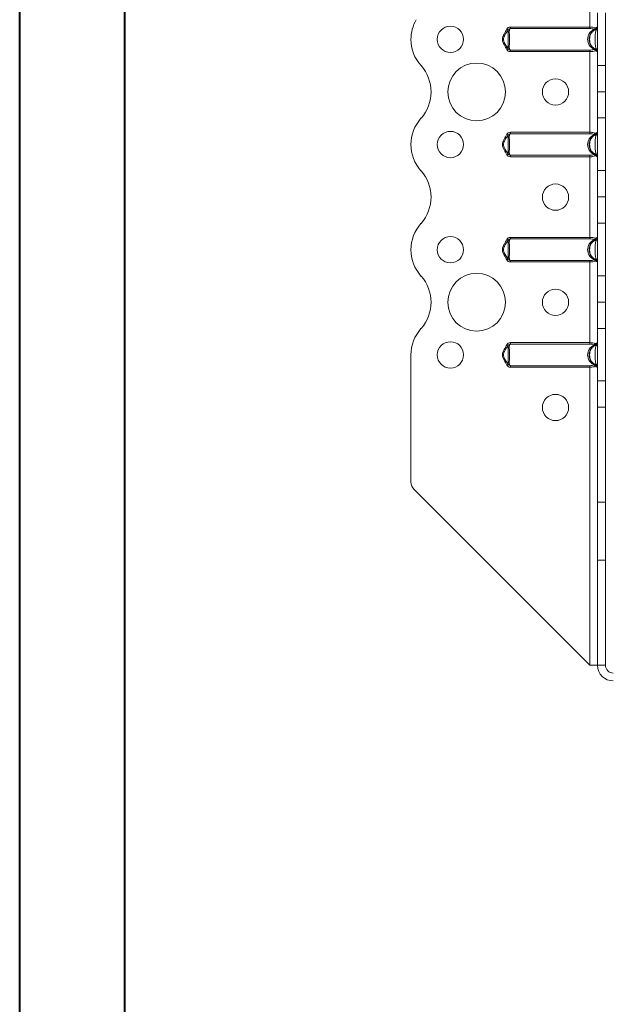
# Model space of a CAD drawing. Header units: millimetres. Extents: x 0 to 210, y 0 to 297.
# Tile 6 of 9: x 0 to 57, y 149 to 242. Entities that reach past the tile are written whole.
import ezdxf

# ---------------------------------------------------------------- set-up
doc = ezdxf.new("R2010")
doc.units = ezdxf.units.MM

msp = doc.modelspace()

# ---------------------------------------------------------------- linework, layer by layer
at = {"color": 7, "linetype": 'Continuous', "lineweight": 40}
for p, q in [((0.079, 0.215), (0.079, 297.215)), ((10.079, 5.215), (10.079, 292.215))]:
    msp.add_line(p, q, dxfattribs=at)
at = {"color": 7, "linetype": 'Continuous', "lineweight": 15}
for p, q in [((54.3, 249.204), (54.3, 241.62)), ((55.05, 242.979), (55.05, 237.979)), ((55.8, 237.979), (55.8, 242.979)), ((46.756, 241.62), (46.756, 241.48)), ((46.756, 241.62), (54.3, 241.62)), ((54.3, 241.62), (54.3, 241.48)), ((46.547, 241.355), (46.452, 241.196)), ((54.3, 241.48), (46.756, 241.48)), ((46.376, 239.838), (46.547, 239.552)), ((46.756, 239.428), (54.3, 239.428)), ((46.756, 239.428), (46.756, 239.288)), ((54.3, 239.288), (46.756, 239.288)), ((54.3, 239.428), (54.3, 239.288)), ((54.3, 239.288), (54.3, 231.62)), ((55.05, 237.979), (55.8, 237.979)), ((55.05, 235.479), (55.05, 237.979)), ((55.8, 237.979), (55.8, 235.479)), ((55.8, 235.479), (55.05, 235.479)), ((55.05, 235.478), (55.05, 235.479)), ((55.05, 235.478), (55.8, 235.478)), ((55.05, 232.979), (55.05, 235.478)), ((55.8, 235.478), (55.8, 235.479)), ((55.8, 235.478), (55.8, 232.979)), ((55.8, 232.979), (55.05, 232.979)), ((55.05, 232.979), (55.05, 227.979)), ((55.8, 227.979), (55.8, 232.979)), ((46.547, 231.355), (46.452, 231.196)), ((46.756, 231.62), (46.756, 231.48)), ((46.756, 231.62), (54.3, 231.62)), ((54.3, 231.48), (46.756, 231.48)), ((54.3, 231.62), (54.3, 231.48)), ((46.376, 229.838), (46.547, 229.552)), ((46.756, 229.428), (54.3, 229.428)), ((46.756, 229.428), (46.756, 229.288)), ((54.3, 229.428), (54.3, 229.288)), ((54.3, 229.288), (46.756, 229.288)), ((54.3, 229.288), (54.3, 221.62)), ((55.05, 227.979), (55.8, 227.979)), ((55.05, 225.479), (55.05, 227.979)), ((55.8, 227.979), (55.8, 225.479)), ((55.8, 225.479), (55.05, 225.479)), ((55.05, 225.478), (55.05, 225.479)), ((55.05, 225.478), (55.8, 225.478)), ((55.05, 222.979), (55.05, 225.478)), ((55.8, 225.478), (55.8, 225.479)), ((55.8, 225.478), (55.8, 222.979)), ((55.8, 222.979), (55.05, 222.979)), ((55.05, 222.979), (55.05, 217.979)), ((55.8, 217.979), (55.8, 222.979)), ((46.547, 221.355), (46.452, 221.196)), ((46.756, 221.62), (46.756, 221.48)), ((46.756, 221.62), (54.3, 221.62)), ((54.3, 221.48), (46.756, 221.48)), ((54.3, 221.62), (54.3, 221.48)), ((46.376, 219.838), (46.547, 219.552)), ((46.756, 219.428), (54.3, 219.428)), ((46.756, 219.428), (46.756, 219.288)), ((54.3, 219.288), (46.756, 219.288)), ((54.3, 219.428), (54.3, 219.288)), ((54.3, 219.288), (54.3, 211.62)), ((55.05, 217.979), (55.8, 217.979)), ((55.05, 215.479), (55.05, 217.979)), ((55.8, 217.979), (55.8, 215.479)), ((55.8, 215.479), (55.05, 215.479)), ((55.05, 215.478), (55.05, 215.479)), ((55.05, 215.478), (55.8, 215.478)), ((55.05, 212.979), (55.05, 215.478)), ((55.8, 215.478), (55.8, 215.479)), ((55.8, 215.478), (55.8, 212.979)), ((55.8, 212.979), (55.05, 212.979)), ((55.05, 212.979), (55.05, 207.978)), ((55.8, 207.978), (55.8, 212.979)), ((46.756, 211.62), (46.756, 211.48)), ((46.756, 211.62), (54.3, 211.62)), ((54.3, 211.62), (54.3, 211.48)), ((46.547, 211.355), (46.452, 211.196)), ((54.3, 211.48), (46.756, 211.48)), ((37.3, 210.454), (37.3, 198.368)), ((46.376, 209.838), (46.547, 209.552)), ((46.756, 209.428), (54.3, 209.428)), ((46.756, 209.428), (46.756, 209.288)), ((54.3, 209.288), (46.756, 209.288)), ((54.3, 209.428), (54.3, 209.288)), ((54.3, 209.288), (54.3, 180.954)), ((55.05, 207.978), (55.8, 207.978)), ((55.05, 205.48), (55.05, 207.978)), ((55.8, 207.978), (55.8, 205.48)), ((55.8, 205.48), (55.05, 205.48)), ((55.05, 196.454), (55.05, 205.48)), ((55.8, 196.454), (55.8, 205.48)), ((54.3, 180.954), (37.592, 197.661)), ((55.8, 196.454), (55.05, 196.454)), ((55.05, 190.954), (55.05, 196.454)), ((55.8, 190.954), (55.8, 196.454)), ((55.05, 190.954), (55.8, 190.954)), ((55.05, 180.954), (55.05, 190.954)), ((55.8, 180.954), (55.8, 190.954)), ((54.3, 180.954), (55.05, 180.954)), ((55.05, 180.954), (55.8, 180.954))]:
    msp.add_line(p, q, dxfattribs=at)
at = {"color": 7, "linetype": 'Continuous', "lineweight": 15, "flags": 128}
for points in [[(46.414, 241.424), (46.441, 241.41), (46.466, 241.397), (46.489, 241.385), (46.51, 241.375), (46.526, 241.366), (46.538, 241.36), (46.545, 241.356), (46.547, 241.355)], [(55.05, 241.424), (55.047, 241.41), (55.038, 241.397), (55.024, 241.385), (55.004, 241.375), (54.981, 241.366), (54.955, 241.36), (54.926, 241.356), (54.896, 241.355)], [(46.547, 239.552), (46.545, 239.551), (46.538, 239.547), (46.526, 239.541), (46.51, 239.533), (46.489, 239.522), (46.466, 239.51), (46.441, 239.497), (46.414, 239.484)], [(54.896, 239.552), (54.926, 239.551), (54.955, 239.547), (54.981, 239.541), (55.004, 239.533), (55.024, 239.522), (55.038, 239.51), (55.047, 239.497), (55.05, 239.484)], [(46.414, 231.424), (46.441, 231.41), (46.466, 231.397), (46.489, 231.385), (46.51, 231.375), (46.526, 231.366), (46.538, 231.36), (46.545, 231.356), (46.547, 231.355)], [(55.05, 231.424), (55.047, 231.41), (55.038, 231.397), (55.024, 231.385), (55.004, 231.375), (54.981, 231.366), (54.955, 231.36), (54.926, 231.356), (54.896, 231.355)], [(46.547, 229.552), (46.545, 229.551), (46.538, 229.547), (46.526, 229.541), (46.51, 229.533), (46.489, 229.522), (46.466, 229.51), (46.441, 229.497), (46.414, 229.484)], [(54.896, 229.552), (54.926, 229.551), (54.955, 229.547), (54.981, 229.541), (55.004, 229.533), (55.024, 229.522), (55.038, 229.51), (55.047, 229.497), (55.05, 229.484)], [(46.414, 221.424), (46.441, 221.41), (46.466, 221.397), (46.489, 221.385), (46.51, 221.375), (46.526, 221.366), (46.538, 221.36), (46.545, 221.356), (46.547, 221.355)], [(55.05, 221.424), (55.047, 221.41), (55.038, 221.397), (55.024, 221.385), (55.004, 221.375), (54.981, 221.366), (54.955, 221.36), (54.926, 221.356), (54.896, 221.355)], [(46.547, 219.552), (46.545, 219.551), (46.538, 219.547), (46.526, 219.541), (46.51, 219.533), (46.489, 219.522), (46.466, 219.51), (46.441, 219.497), (46.414, 219.484)], [(54.896, 219.552), (54.926, 219.551), (54.955, 219.547), (54.981, 219.541), (55.004, 219.533), (55.024, 219.522), (55.038, 219.51), (55.047, 219.497), (55.05, 219.484)], [(46.414, 211.424), (46.441, 211.41), (46.466, 211.397), (46.489, 211.385), (46.51, 211.375), (46.526, 211.366), (46.538, 211.36), (46.545, 211.356), (46.547, 211.355)], [(55.05, 211.424), (55.047, 211.41), (55.038, 211.397), (55.024, 211.385), (55.004, 211.375), (54.981, 211.366), (54.955, 211.36), (54.926, 211.356), (54.896, 211.355)], [(46.547, 209.552), (46.545, 209.551), (46.538, 209.547), (46.526, 209.541), (46.51, 209.533), (46.489, 209.522), (46.466, 209.51), (46.441, 209.497), (46.414, 209.484)], [(54.896, 209.552), (54.926, 209.551), (54.955, 209.547), (54.981, 209.541), (55.004, 209.533), (55.024, 209.522), (55.038, 209.51), (55.047, 209.497), (55.05, 209.484)]]:
    msp.add_lwpolyline(points, dxfattribs=at)
at = {"color": 7, "linetype": 'Continuous', "lineweight": 15}
for centre, radius in [((41.05, 240.454), 1.25), ((43.55, 235.454), 2.75), ((51.05, 235.454), 1.25), ((41.05, 230.454), 1.25), ((51.05, 225.454), 1.25), ((41.05, 220.454), 1.25), ((43.55, 215.454), 2.75), ((51.05, 215.454), 1.25), ((41.05, 210.454), 1.25), ((51.05, 205.454), 1.25)]:
    msp.add_circle(centre, radius, dxfattribs=at)
for centre, radius, start, end in [((41.05, 240.451), 3.75, 150.07356, 179.95909), ((54.631, 241.59), 0.206, 296.68926, 344.82736), ((54.729, 241.491), 0.11, 309.35124, 23.81406), ((54.9, 241.62), 0.15, 291.1002, 0), ((54.761, 241.48), 0.0829, 243.08168, 296.91832), ((41.05, 240.454), 3.75, 180, 221.81226), ((54.761, 239.428), 0.0829, 63.06876, 116.93124), ((54.631, 239.318), 0.206, 15.17366, 63.31133), ((54.729, 239.416), 0.11, 336.18595, 50.64949), ((54.9, 239.288), 0.15, 0, 68.8998), ((35.46, 235.454), 3.75, 318.18628, 41.81226), ((41.049, 230.454), 3.75, 138.18628, 180), ((54.631, 231.59), 0.206, 296.68867, 344.82634), ((54.761, 231.48), 0.0829, 243.06876, 296.93124), ((54.729, 231.491), 0.11, 309.35051, 23.81405), ((54.9, 231.62), 0.15, 291.1002, 0), ((41.049, 230.454), 3.75, 179.99997, 221.81372), ((54.761, 229.428), 0.0829, 63.07811, 116.92189), ((54.631, 229.318), 0.206, 15.17264, 63.31074), ((54.729, 229.416), 0.11, 336.18594, 50.64876), ((54.9, 229.288), 0.15, 0, 68.8998), ((35.46, 225.454), 3.75, 318.18628, 41.81372), ((41.049, 220.454), 3.75, 138.18628, 180), ((54.631, 221.59), 0.206, 296.68867, 344.82634), ((54.761, 221.48), 0.0829, 243.07811, 296.92189), ((54.729, 221.491), 0.11, 309.35051, 23.81405), ((54.9, 221.62), 0.15, 291.1002, 0), ((41.049, 220.454), 3.75, 179.99997, 221.81372), ((54.761, 219.428), 0.0829, 63.06876, 116.93124), ((54.631, 219.318), 0.206, 15.17366, 63.31133), ((54.729, 219.416), 0.11, 336.18595, 50.64949), ((54.9, 219.288), 0.15, 0, 68.8998), ((35.46, 215.454), 3.75, 318.18628, 41.81372), ((41.049, 210.454), 3.75, 138.18628, 180), ((54.9, 211.62), 0.15, 291.1002, 0), ((54.631, 211.59), 0.206, 296.68867, 344.82634), ((54.761, 211.48), 0.0829, 243.06876, 296.93124), ((54.729, 211.491), 0.11, 309.35051, 23.81405), ((54.761, 209.428), 0.0829, 63.07344, 116.92656), ((54.631, 209.318), 0.206, 15.17366, 63.31133), ((54.729, 209.416), 0.11, 336.18595, 50.64949), ((54.9, 209.288), 0.15, 0, 68.8998), ((38.3, 198.368), 1, 180, 225), ((56.55, 180.954), 1.5, 180, 270), ((56.55, 180.954), 0.75, 180, 270)]:
    msp.add_arc(centre, radius, start, end, dxfattribs=at)
for centre in [(55.35, 240.454), (55.35, 230.454), (55.35, 220.454), (55.35, 210.454)]:
    msp.add_ellipse(centre, major_axis=(1.25, 0), ratio=0.88, start_param=2.095075, end_param=4.18811, dxfattribs=at)
for points, knots in [([(46.756, 241.62), (46.687, 241.62), (46.618, 241.602), (46.497, 241.536), (46.446, 241.486), (46.414, 241.424)], [0, 0, 0, 0, 0.5, 0.5, 1, 1, 1, 1]), ([(54.3, 241.62), (54.35, 241.62), (54.399, 241.618), (54.496, 241.612), (54.544, 241.607), (54.68, 241.588), (54.762, 241.567), (54.83, 241.536)], [0, 0, 0, 0, 0.25, 0.25, 0.5, 0.5, 1, 1, 1, 1]), ([(54.83, 241.536), (54.897, 241.567), (54.953, 241.588), (55.01, 241.607), (55.025, 241.612), (55.045, 241.618), (55.05, 241.62), (55.05, 241.62)], [0, 0, 0, 0, 0.5, 0.5, 0.75, 0.75, 1, 1, 1, 1]), ([(46.414, 239.484), (46.333, 239.641), (46.237, 239.791), (46.115, 240.027), (46.078, 240.107), (46.023, 240.276), (46.007, 240.366), (46.007, 240.544), (46.023, 240.631), (46.078, 240.8), (46.115, 240.881), (46.237, 241.116), (46.333, 241.266), (46.414, 241.424)], [0, 0, 0, 0, 0.25, 0.25, 0.375, 0.375, 0.5, 0.5, 0.625, 0.625, 0.75, 0.75, 1, 1, 1, 1]), ([(46.564, 241.367), (46.447, 241.2), (46.268, 240.944), (46.1, 240.621), (46.104, 240.479), (46.105, 240.447)], [0, 0, 0, 0, 0.595156, 0.908484, 1, 1, 1, 1]), ([(46.547, 241.355), (46.567, 241.393), (46.6, 241.423), (46.675, 241.463), (46.715, 241.475), (46.756, 241.48)], [0, 0, 0, 0, 0.5, 0.5, 1, 1, 1, 1]), ([(46.547, 239.552), (46.547, 239.55), (46.55, 239.567), (46.554, 239.613), (46.555, 239.641), (46.557, 239.735), (46.558, 239.812), (46.559, 239.978), (46.559, 240.069), (46.559, 240.259), (46.56, 240.356), (46.56, 240.553), (46.559, 240.649), (46.559, 240.838), (46.559, 240.929), (46.558, 241.095), (46.557, 241.172), (46.555, 241.267), (46.554, 241.295), (46.55, 241.34), (46.547, 241.357), (46.547, 241.355)], [0, 0, 0, 0, 0.0625, 0.0625, 0.125, 0.125, 0.25, 0.25, 0.375, 0.375, 0.5, 0.5, 0.625, 0.625, 0.75, 0.75, 0.875, 0.875, 0.9375, 0.9375, 1, 1, 1, 1]), ([(46.756, 241.48), (46.742, 241.471), (46.727, 241.462), (46.698, 241.441), (46.686, 241.43), (46.668, 241.39), (46.664, 241.359), (46.658, 241.291), (46.657, 241.254), (46.656, 241.173), (46.656, 241.129), (46.657, 240.992), (46.659, 240.892), (46.663, 240.678), (46.664, 240.568), (46.665, 240.343), (46.663, 240.232), (46.659, 240.018), (46.657, 239.916), (46.655, 239.733), (46.655, 239.651), (46.664, 239.549), (46.668, 239.518), (46.686, 239.478), (46.698, 239.466), (46.726, 239.446), (46.742, 239.436), (46.756, 239.428)], [0, 0, 0, 0, 0.03125, 0.03125, 0.0625, 0.0625, 0.125, 0.125, 0.1875, 0.1875, 0.25, 0.25, 0.375, 0.375, 0.5, 0.5, 0.625, 0.625, 0.75, 0.75, 0.875, 0.875, 0.9375, 0.9375, 0.96875, 0.96875, 1, 1, 1, 1]), ([(54.954, 239.428), (54.931, 239.436), (54.91, 239.445), (54.866, 239.465), (54.844, 239.477), (54.771, 239.516), (54.724, 239.547), (54.635, 239.615), (54.594, 239.653), (54.516, 239.733), (54.48, 239.777), (54.384, 239.915), (54.334, 240.017), (54.284, 240.176), (54.271, 240.23), (54.254, 240.34), (54.25, 240.397), (54.249, 240.565), (54.266, 240.676), (54.334, 240.89), (54.383, 240.99), (54.511, 241.175), (54.588, 241.256), (54.721, 241.358), (54.769, 241.39), (54.841, 241.43), (54.865, 241.441), (54.909, 241.462), (54.931, 241.471), (54.954, 241.48)], [0, 0, 0, 0, 0.03125, 0.03125, 0.0625, 0.0625, 0.125, 0.125, 0.1875, 0.1875, 0.25, 0.25, 0.375, 0.375, 0.4375, 0.4375, 0.5, 0.5, 0.625, 0.625, 0.75, 0.75, 0.875, 0.875, 0.9375, 0.9375, 0.96875, 0.96875, 1, 1, 1, 1]), ([(54.896, 241.355), (54.846, 241.357), (54.799, 241.34), (54.711, 241.295), (54.671, 241.267), (54.559, 241.172), (54.495, 241.095), (54.394, 240.928), (54.356, 240.838), (54.305, 240.648), (54.292, 240.552), (54.292, 240.356), (54.305, 240.259), (54.355, 240.071), (54.394, 239.979), (54.495, 239.813), (54.558, 239.736), (54.671, 239.641), (54.711, 239.612), (54.798, 239.568), (54.846, 239.55), (54.896, 239.552)], [0, 0, 0, 0, 0.0625, 0.0625, 0.125, 0.125, 0.25, 0.25, 0.375, 0.375, 0.5, 0.5, 0.625, 0.625, 0.75, 0.75, 0.875, 0.875, 0.9375, 0.9375, 1, 1, 1, 1]), ([(54.724, 241.406), (54.668, 241.434), (54.601, 241.452), (54.456, 241.475), (54.378, 241.48), (54.3, 241.48)], [0, 0, 0, 0, 0.5, 0.5, 1, 1, 1, 1]), ([(54.896, 239.552), (54.879, 239.626), (54.867, 239.697), (54.847, 239.839), (54.839, 239.91), (54.826, 240.055), (54.82, 240.129), (54.812, 240.286), (54.809, 240.37), (54.809, 240.54), (54.812, 240.623), (54.821, 240.779), (54.826, 240.853), (54.839, 240.998), (54.847, 241.069), (54.867, 241.211), (54.88, 241.282), (54.896, 241.355)], [0, 0, 0, 0, 0.125, 0.125, 0.25, 0.25, 0.375, 0.375, 0.5, 0.5, 0.625, 0.625, 0.75, 0.75, 0.875, 0.875, 1, 1, 1, 1]), ([(54.954, 241.48), (54.942, 241.475), (54.928, 241.463), (54.909, 241.424), (54.904, 241.394), (54.896, 241.355)], [0, 0, 0, 0, 0.5, 0.5, 1, 1, 1, 1]), ([(46.105, 240.447), (46.104, 240.424), (46.1, 240.323), (46.238, 239.996), (46.423, 239.737), (46.564, 239.54)], [0, 0, 0, 0, 0.066288, 0.291866, 1, 1, 1, 1]), ([(46.414, 239.484), (46.446, 239.421), (46.497, 239.371), (46.618, 239.305), (46.687, 239.288), (46.756, 239.288)], [0, 0, 0, 0, 0.5, 0.5, 1, 1, 1, 1]), ([(46.756, 239.428), (46.715, 239.432), (46.675, 239.445), (46.6, 239.484), (46.567, 239.514), (46.547, 239.552)], [0, 0, 0, 0, 0.5, 0.5, 1, 1, 1, 1]), ([(54.3, 239.428), (54.378, 239.428), (54.456, 239.432), (54.601, 239.455), (54.668, 239.473), (54.724, 239.502)], [0, 0, 0, 0, 0.5, 0.5, 1, 1, 1, 1]), ([(54.83, 239.372), (54.762, 239.34), (54.68, 239.32), (54.544, 239.3), (54.496, 239.295), (54.399, 239.289), (54.35, 239.288), (54.3, 239.288)], [0, 0, 0, 0, 0.5, 0.5, 0.75, 0.75, 1, 1, 1, 1]), ([(55.05, 239.288), (55.05, 239.288), (55.045, 239.289), (55.025, 239.295), (55.01, 239.3), (54.953, 239.32), (54.897, 239.34), (54.83, 239.372)], [0, 0, 0, 0, 0.25, 0.25, 0.5, 0.5, 1, 1, 1, 1]), ([(54.896, 239.552), (54.904, 239.514), (54.909, 239.484), (54.928, 239.444), (54.942, 239.432), (54.954, 239.428)], [0, 0, 0, 0, 0.5, 0.5, 1, 1, 1, 1]), ([(46.414, 229.484), (46.333, 229.641), (46.237, 229.791), (46.115, 230.027), (46.078, 230.107), (46.023, 230.276), (46.007, 230.366), (46.007, 230.544), (46.023, 230.631), (46.078, 230.8), (46.115, 230.881), (46.237, 231.116), (46.333, 231.266), (46.414, 231.424)], [0, 0, 0, 0, 0.25, 0.25, 0.375, 0.375, 0.5, 0.5, 0.625, 0.625, 0.75, 0.75, 1, 1, 1, 1]), ([(46.564, 231.367), (46.447, 231.2), (46.268, 230.944), (46.1, 230.621), (46.104, 230.479), (46.105, 230.447)], [0, 0, 0, 0, 0.595157, 0.908485, 1, 1, 1, 1]), ([(46.756, 231.62), (46.687, 231.62), (46.618, 231.602), (46.497, 231.536), (46.446, 231.486), (46.414, 231.424)], [0, 0, 0, 0, 0.5, 0.5, 1, 1, 1, 1]), ([(46.547, 231.355), (46.567, 231.393), (46.6, 231.423), (46.675, 231.463), (46.715, 231.475), (46.756, 231.48)], [0, 0, 0, 0, 0.5, 0.5, 1, 1, 1, 1]), ([(46.547, 229.552), (46.547, 229.55), (46.55, 229.567), (46.554, 229.613), (46.555, 229.641), (46.557, 229.735), (46.558, 229.812), (46.559, 229.978), (46.559, 230.069), (46.559, 230.259), (46.56, 230.356), (46.56, 230.553), (46.559, 230.649), (46.559, 230.838), (46.559, 230.929), (46.558, 231.095), (46.557, 231.172), (46.555, 231.267), (46.554, 231.295), (46.55, 231.34), (46.547, 231.357), (46.547, 231.355)], [0, 0, 0, 0, 0.0625, 0.0625, 0.125, 0.125, 0.25, 0.25, 0.375, 0.375, 0.5, 0.5, 0.625, 0.625, 0.75, 0.75, 0.875, 0.875, 0.9375, 0.9375, 1, 1, 1, 1]), ([(46.756, 231.48), (46.742, 231.471), (46.727, 231.462), (46.698, 231.441), (46.686, 231.43), (46.668, 231.39), (46.664, 231.359), (46.658, 231.291), (46.657, 231.254), (46.656, 231.173), (46.656, 231.129), (46.657, 230.992), (46.659, 230.892), (46.663, 230.678), (46.664, 230.568), (46.665, 230.343), (46.663, 230.232), (46.659, 230.018), (46.657, 229.916), (46.655, 229.733), (46.655, 229.651), (46.664, 229.549), (46.668, 229.518), (46.686, 229.478), (46.698, 229.466), (46.726, 229.446), (46.742, 229.436), (46.756, 229.428)], [0, 0, 0, 0, 0.03125, 0.03125, 0.0625, 0.0625, 0.125, 0.125, 0.1875, 0.1875, 0.25, 0.25, 0.375, 0.375, 0.5, 0.5, 0.625, 0.625, 0.75, 0.75, 0.875, 0.875, 0.9375, 0.9375, 0.96875, 0.96875, 1, 1, 1, 1]), ([(54.954, 229.428), (54.931, 229.436), (54.91, 229.445), (54.866, 229.465), (54.844, 229.477), (54.771, 229.516), (54.724, 229.547), (54.635, 229.615), (54.594, 229.653), (54.516, 229.733), (54.48, 229.777), (54.384, 229.915), (54.334, 230.017), (54.284, 230.176), (54.271, 230.23), (54.254, 230.34), (54.25, 230.397), (54.249, 230.565), (54.266, 230.676), (54.334, 230.89), (54.383, 230.99), (54.511, 231.175), (54.588, 231.256), (54.721, 231.358), (54.769, 231.39), (54.841, 231.43), (54.865, 231.441), (54.909, 231.462), (54.931, 231.471), (54.954, 231.48)], [0, 0, 0, 0, 0.03125, 0.03125, 0.0625, 0.0625, 0.125, 0.125, 0.1875, 0.1875, 0.25, 0.25, 0.375, 0.375, 0.4375, 0.4375, 0.5, 0.5, 0.625, 0.625, 0.75, 0.75, 0.875, 0.875, 0.9375, 0.9375, 0.96875, 0.96875, 1, 1, 1, 1]), ([(54.896, 231.355), (54.846, 231.357), (54.799, 231.34), (54.711, 231.295), (54.671, 231.267), (54.559, 231.172), (54.495, 231.095), (54.394, 230.928), (54.356, 230.838), (54.305, 230.648), (54.292, 230.552), (54.292, 230.356), (54.305, 230.259), (54.355, 230.071), (54.394, 229.979), (54.495, 229.813), (54.558, 229.736), (54.671, 229.641), (54.711, 229.612), (54.798, 229.568), (54.846, 229.55), (54.896, 229.552)], [0, 0, 0, 0, 0.0625, 0.0625, 0.125, 0.125, 0.25, 0.25, 0.375, 0.375, 0.5, 0.5, 0.625, 0.625, 0.75, 0.75, 0.875, 0.875, 0.9375, 0.9375, 1, 1, 1, 1]), ([(54.3, 231.62), (54.35, 231.62), (54.399, 231.618), (54.496, 231.612), (54.544, 231.607), (54.68, 231.588), (54.762, 231.567), (54.83, 231.536)], [0, 0, 0, 0, 0.25, 0.25, 0.5, 0.5, 1, 1, 1, 1]), ([(54.724, 231.406), (54.668, 231.434), (54.601, 231.452), (54.456, 231.475), (54.378, 231.48), (54.3, 231.48)], [0, 0, 0, 0, 0.5, 0.5, 1, 1, 1, 1]), ([(54.896, 229.552), (54.879, 229.626), (54.867, 229.697), (54.847, 229.839), (54.839, 229.91), (54.826, 230.055), (54.82, 230.129), (54.812, 230.286), (54.809, 230.37), (54.809, 230.54), (54.812, 230.623), (54.821, 230.779), (54.826, 230.853), (54.839, 230.998), (54.847, 231.069), (54.867, 231.211), (54.88, 231.282), (54.896, 231.355)], [0, 0, 0, 0, 0.125, 0.125, 0.25, 0.25, 0.375, 0.375, 0.5, 0.5, 0.625, 0.625, 0.75, 0.75, 0.875, 0.875, 1, 1, 1, 1]), ([(54.83, 231.536), (54.897, 231.567), (54.953, 231.588), (55.01, 231.607), (55.025, 231.612), (55.045, 231.618), (55.05, 231.62), (55.05, 231.62)], [0, 0, 0, 0, 0.5, 0.5, 0.75, 0.75, 1, 1, 1, 1]), ([(54.954, 231.48), (54.942, 231.475), (54.928, 231.463), (54.909, 231.424), (54.904, 231.394), (54.896, 231.355)], [0, 0, 0, 0, 0.5, 0.5, 1, 1, 1, 1]), ([(46.105, 230.447), (46.104, 230.424), (46.1, 230.323), (46.238, 229.996), (46.423, 229.737), (46.564, 229.54)], [0, 0, 0, 0, 0.066284, 0.291866, 1, 1, 1, 1]), ([(46.414, 229.484), (46.446, 229.421), (46.497, 229.371), (46.618, 229.305), (46.687, 229.288), (46.756, 229.288)], [0, 0, 0, 0, 0.5, 0.5, 1, 1, 1, 1]), ([(46.756, 229.428), (46.715, 229.432), (46.675, 229.445), (46.6, 229.484), (46.567, 229.514), (46.547, 229.552)], [0, 0, 0, 0, 0.5, 0.5, 1, 1, 1, 1]), ([(54.3, 229.428), (54.378, 229.428), (54.456, 229.432), (54.601, 229.455), (54.668, 229.473), (54.724, 229.502)], [0, 0, 0, 0, 0.5, 0.5, 1, 1, 1, 1]), ([(54.83, 229.372), (54.762, 229.34), (54.68, 229.32), (54.544, 229.3), (54.496, 229.295), (54.399, 229.289), (54.35, 229.288), (54.3, 229.288)], [0, 0, 0, 0, 0.5, 0.5, 0.75, 0.75, 1, 1, 1, 1]), ([(55.05, 229.288), (55.05, 229.288), (55.045, 229.289), (55.025, 229.295), (55.01, 229.3), (54.953, 229.32), (54.897, 229.34), (54.83, 229.372)], [0, 0, 0, 0, 0.25, 0.25, 0.5, 0.5, 1, 1, 1, 1]), ([(54.896, 229.552), (54.904, 229.514), (54.909, 229.484), (54.928, 229.444), (54.942, 229.432), (54.954, 229.428)], [0, 0, 0, 0, 0.5, 0.5, 1, 1, 1, 1]), ([(46.414, 219.484), (46.333, 219.641), (46.237, 219.791), (46.115, 220.027), (46.078, 220.107), (46.023, 220.276), (46.007, 220.366), (46.007, 220.544), (46.023, 220.631), (46.078, 220.8), (46.115, 220.881), (46.237, 221.116), (46.333, 221.266), (46.414, 221.424)], [0, 0, 0, 0, 0.25, 0.25, 0.375, 0.375, 0.5, 0.5, 0.625, 0.625, 0.75, 0.75, 1, 1, 1, 1]), ([(46.564, 221.367), (46.447, 221.2), (46.268, 220.944), (46.1, 220.621), (46.104, 220.479), (46.105, 220.447)], [0, 0, 0, 0, 0.595156, 0.908484, 1, 1, 1, 1]), ([(46.756, 221.62), (46.687, 221.62), (46.618, 221.602), (46.497, 221.536), (46.446, 221.486), (46.414, 221.424)], [0, 0, 0, 0, 0.5, 0.5, 1, 1, 1, 1]), ([(46.547, 221.355), (46.567, 221.393), (46.6, 221.423), (46.675, 221.463), (46.715, 221.475), (46.756, 221.48)], [0, 0, 0, 0, 0.5, 0.5, 1, 1, 1, 1]), ([(46.547, 219.552), (46.547, 219.55), (46.55, 219.567), (46.554, 219.613), (46.555, 219.641), (46.557, 219.735), (46.558, 219.812), (46.559, 219.978), (46.559, 220.069), (46.559, 220.259), (46.56, 220.356), (46.56, 220.553), (46.559, 220.649), (46.559, 220.838), (46.559, 220.929), (46.558, 221.095), (46.557, 221.172), (46.555, 221.267), (46.554, 221.295), (46.55, 221.34), (46.547, 221.357), (46.547, 221.355)], [0, 0, 0, 0, 0.0625, 0.0625, 0.125, 0.125, 0.25, 0.25, 0.375, 0.375, 0.5, 0.5, 0.625, 0.625, 0.75, 0.75, 0.875, 0.875, 0.9375, 0.9375, 1, 1, 1, 1]), ([(46.756, 221.48), (46.742, 221.471), (46.727, 221.462), (46.698, 221.441), (46.686, 221.43), (46.668, 221.39), (46.664, 221.359), (46.658, 221.291), (46.657, 221.254), (46.656, 221.173), (46.656, 221.129), (46.657, 220.992), (46.659, 220.892), (46.663, 220.678), (46.664, 220.568), (46.665, 220.343), (46.663, 220.232), (46.659, 220.018), (46.657, 219.916), (46.655, 219.733), (46.655, 219.651), (46.664, 219.549), (46.668, 219.518), (46.686, 219.478), (46.698, 219.466), (46.726, 219.446), (46.742, 219.436), (46.756, 219.428)], [0, 0, 0, 0, 0.03125, 0.03125, 0.0625, 0.0625, 0.125, 0.125, 0.1875, 0.1875, 0.25, 0.25, 0.375, 0.375, 0.5, 0.5, 0.625, 0.625, 0.75, 0.75, 0.875, 0.875, 0.9375, 0.9375, 0.96875, 0.96875, 1, 1, 1, 1]), ([(54.954, 219.428), (54.931, 219.436), (54.91, 219.445), (54.866, 219.465), (54.844, 219.477), (54.771, 219.516), (54.724, 219.547), (54.635, 219.615), (54.594, 219.653), (54.516, 219.733), (54.48, 219.777), (54.384, 219.915), (54.334, 220.017), (54.284, 220.176), (54.271, 220.23), (54.254, 220.34), (54.25, 220.397), (54.249, 220.565), (54.266, 220.676), (54.334, 220.89), (54.383, 220.99), (54.511, 221.175), (54.588, 221.256), (54.721, 221.358), (54.769, 221.39), (54.841, 221.43), (54.865, 221.441), (54.909, 221.462), (54.931, 221.471), (54.954, 221.48)], [0, 0, 0, 0, 0.03125, 0.03125, 0.0625, 0.0625, 0.125, 0.125, 0.1875, 0.1875, 0.25, 0.25, 0.375, 0.375, 0.4375, 0.4375, 0.5, 0.5, 0.625, 0.625, 0.75, 0.75, 0.875, 0.875, 0.9375, 0.9375, 0.96875, 0.96875, 1, 1, 1, 1]), ([(54.896, 221.355), (54.846, 221.357), (54.799, 221.34), (54.711, 221.295), (54.671, 221.267), (54.559, 221.172), (54.495, 221.095), (54.394, 220.928), (54.356, 220.838), (54.305, 220.648), (54.292, 220.552), (54.292, 220.356), (54.305, 220.259), (54.355, 220.071), (54.394, 219.979), (54.495, 219.813), (54.558, 219.736), (54.671, 219.641), (54.711, 219.612), (54.798, 219.568), (54.846, 219.55), (54.896, 219.552)], [0, 0, 0, 0, 0.0625, 0.0625, 0.125, 0.125, 0.25, 0.25, 0.375, 0.375, 0.5, 0.5, 0.625, 0.625, 0.75, 0.75, 0.875, 0.875, 0.9375, 0.9375, 1, 1, 1, 1]), ([(54.3, 221.62), (54.35, 221.62), (54.399, 221.618), (54.496, 221.612), (54.544, 221.607), (54.68, 221.588), (54.762, 221.567), (54.83, 221.536)], [0, 0, 0, 0, 0.25, 0.25, 0.5, 0.5, 1, 1, 1, 1]), ([(54.724, 221.406), (54.668, 221.434), (54.601, 221.452), (54.456, 221.475), (54.378, 221.48), (54.3, 221.48)], [0, 0, 0, 0, 0.5, 0.5, 1, 1, 1, 1]), ([(54.896, 219.552), (54.879, 219.626), (54.867, 219.697), (54.847, 219.839), (54.839, 219.91), (54.826, 220.055), (54.82, 220.129), (54.812, 220.286), (54.809, 220.37), (54.809, 220.54), (54.812, 220.623), (54.821, 220.779), (54.826, 220.853), (54.839, 220.998), (54.847, 221.069), (54.867, 221.211), (54.88, 221.282), (54.896, 221.355)], [0, 0, 0, 0, 0.125, 0.125, 0.25, 0.25, 0.375, 0.375, 0.5, 0.5, 0.625, 0.625, 0.75, 0.75, 0.875, 0.875, 1, 1, 1, 1]), ([(54.83, 221.536), (54.897, 221.567), (54.953, 221.588), (55.01, 221.607), (55.025, 221.612), (55.045, 221.618), (55.05, 221.62), (55.05, 221.62)], [0, 0, 0, 0, 0.5, 0.5, 0.75, 0.75, 1, 1, 1, 1]), ([(54.954, 221.48), (54.942, 221.475), (54.928, 221.463), (54.909, 221.424), (54.904, 221.394), (54.896, 221.355)], [0, 0, 0, 0, 0.5, 0.5, 1, 1, 1, 1]), ([(46.105, 220.447), (46.104, 220.424), (46.1, 220.323), (46.238, 219.996), (46.423, 219.737), (46.564, 219.54)], [0, 0, 0, 0, 0.066288, 0.291866, 1, 1, 1, 1]), ([(46.414, 219.484), (46.446, 219.421), (46.497, 219.371), (46.618, 219.305), (46.687, 219.288), (46.756, 219.288)], [0, 0, 0, 0, 0.5, 0.5, 1, 1, 1, 1]), ([(46.756, 219.428), (46.715, 219.432), (46.675, 219.445), (46.6, 219.484), (46.567, 219.514), (46.547, 219.552)], [0, 0, 0, 0, 0.5, 0.5, 1, 1, 1, 1]), ([(54.3, 219.428), (54.378, 219.428), (54.456, 219.432), (54.601, 219.455), (54.668, 219.473), (54.724, 219.502)], [0, 0, 0, 0, 0.5, 0.5, 1, 1, 1, 1]), ([(54.83, 219.372), (54.762, 219.34), (54.68, 219.32), (54.544, 219.3), (54.496, 219.295), (54.399, 219.289), (54.35, 219.288), (54.3, 219.288)], [0, 0, 0, 0, 0.5, 0.5, 0.75, 0.75, 1, 1, 1, 1]), ([(55.05, 219.288), (55.05, 219.288), (55.045, 219.289), (55.025, 219.295), (55.01, 219.3), (54.953, 219.32), (54.897, 219.34), (54.83, 219.372)], [0, 0, 0, 0, 0.25, 0.25, 0.5, 0.5, 1, 1, 1, 1]), ([(54.896, 219.552), (54.904, 219.514), (54.909, 219.484), (54.928, 219.444), (54.942, 219.432), (54.954, 219.428)], [0, 0, 0, 0, 0.5, 0.5, 1, 1, 1, 1]), ([(46.756, 211.62), (46.687, 211.62), (46.618, 211.602), (46.497, 211.536), (46.446, 211.486), (46.414, 211.424)], [0, 0, 0, 0, 0.5, 0.5, 1, 1, 1, 1]), ([(54.3, 211.62), (54.35, 211.62), (54.399, 211.618), (54.496, 211.612), (54.544, 211.607), (54.68, 211.588), (54.762, 211.567), (54.83, 211.536)], [0, 0, 0, 0, 0.25, 0.25, 0.5, 0.5, 1, 1, 1, 1]), ([(54.83, 211.536), (54.897, 211.567), (54.953, 211.588), (55.01, 211.607), (55.025, 211.612), (55.045, 211.618), (55.05, 211.62), (55.05, 211.62)], [0, 0, 0, 0, 0.5, 0.5, 0.75, 0.75, 1, 1, 1, 1]), ([(46.414, 209.484), (46.333, 209.641), (46.237, 209.791), (46.115, 210.027), (46.078, 210.107), (46.023, 210.276), (46.007, 210.366), (46.007, 210.544), (46.023, 210.631), (46.078, 210.8), (46.115, 210.881), (46.237, 211.116), (46.333, 211.266), (46.414, 211.424)], [0, 0, 0, 0, 0.25, 0.25, 0.375, 0.375, 0.5, 0.5, 0.625, 0.625, 0.75, 0.75, 1, 1, 1, 1]), ([(46.564, 211.367), (46.447, 211.2), (46.268, 210.944), (46.1, 210.621), (46.104, 210.479), (46.105, 210.447)], [0, 0, 0, 0, 0.595157, 0.908485, 1, 1, 1, 1]), ([(46.547, 211.355), (46.567, 211.393), (46.6, 211.423), (46.675, 211.463), (46.715, 211.475), (46.756, 211.48)], [0, 0, 0, 0, 0.5, 0.5, 1, 1, 1, 1]), ([(46.547, 209.552), (46.547, 209.55), (46.55, 209.567), (46.554, 209.613), (46.555, 209.641), (46.557, 209.735), (46.558, 209.812), (46.559, 209.978), (46.559, 210.069), (46.559, 210.259), (46.56, 210.356), (46.56, 210.553), (46.559, 210.649), (46.559, 210.838), (46.559, 210.929), (46.558, 211.095), (46.557, 211.172), (46.555, 211.267), (46.554, 211.295), (46.55, 211.34), (46.547, 211.357), (46.547, 211.355)], [0, 0, 0, 0, 0.0625, 0.0625, 0.125, 0.125, 0.25, 0.25, 0.375, 0.375, 0.5, 0.5, 0.625, 0.625, 0.75, 0.75, 0.875, 0.875, 0.9375, 0.9375, 1, 1, 1, 1]), ([(46.756, 211.48), (46.742, 211.471), (46.727, 211.462), (46.698, 211.441), (46.686, 211.43), (46.668, 211.39), (46.664, 211.359), (46.658, 211.291), (46.657, 211.254), (46.656, 211.173), (46.656, 211.129), (46.657, 210.992), (46.659, 210.892), (46.663, 210.678), (46.664, 210.568), (46.665, 210.343), (46.663, 210.232), (46.659, 210.018), (46.657, 209.916), (46.655, 209.733), (46.655, 209.651), (46.664, 209.549), (46.668, 209.518), (46.686, 209.478), (46.698, 209.466), (46.726, 209.446), (46.742, 209.436), (46.756, 209.428)], [0, 0, 0, 0, 0.03125, 0.03125, 0.0625, 0.0625, 0.125, 0.125, 0.1875, 0.1875, 0.25, 0.25, 0.375, 0.375, 0.5, 0.5, 0.625, 0.625, 0.75, 0.75, 0.875, 0.875, 0.9375, 0.9375, 0.96875, 0.96875, 1, 1, 1, 1]), ([(54.954, 209.428), (54.931, 209.436), (54.91, 209.445), (54.866, 209.465), (54.844, 209.477), (54.771, 209.516), (54.724, 209.547), (54.635, 209.615), (54.594, 209.653), (54.516, 209.733), (54.48, 209.777), (54.384, 209.915), (54.334, 210.017), (54.284, 210.176), (54.271, 210.23), (54.254, 210.34), (54.25, 210.397), (54.249, 210.565), (54.266, 210.676), (54.334, 210.89), (54.383, 210.99), (54.511, 211.175), (54.588, 211.256), (54.721, 211.358), (54.769, 211.39), (54.841, 211.43), (54.865, 211.441), (54.909, 211.462), (54.931, 211.471), (54.954, 211.48)], [0, 0, 0, 0, 0.03125, 0.03125, 0.0625, 0.0625, 0.125, 0.125, 0.1875, 0.1875, 0.25, 0.25, 0.375, 0.375, 0.4375, 0.4375, 0.5, 0.5, 0.625, 0.625, 0.75, 0.75, 0.875, 0.875, 0.9375, 0.9375, 0.96875, 0.96875, 1, 1, 1, 1]), ([(54.896, 211.355), (54.846, 211.357), (54.799, 211.34), (54.711, 211.295), (54.671, 211.267), (54.559, 211.172), (54.495, 211.095), (54.394, 210.928), (54.356, 210.838), (54.305, 210.648), (54.292, 210.552), (54.292, 210.356), (54.305, 210.259), (54.355, 210.071), (54.394, 209.979), (54.495, 209.813), (54.558, 209.736), (54.671, 209.641), (54.711, 209.612), (54.798, 209.568), (54.846, 209.55), (54.896, 209.552)], [0, 0, 0, 0, 0.0625, 0.0625, 0.125, 0.125, 0.25, 0.25, 0.375, 0.375, 0.5, 0.5, 0.625, 0.625, 0.75, 0.75, 0.875, 0.875, 0.9375, 0.9375, 1, 1, 1, 1]), ([(54.724, 211.406), (54.668, 211.434), (54.601, 211.452), (54.456, 211.475), (54.378, 211.48), (54.3, 211.48)], [0, 0, 0, 0, 0.5, 0.5, 1, 1, 1, 1]), ([(54.896, 209.552), (54.879, 209.626), (54.867, 209.697), (54.847, 209.839), (54.839, 209.91), (54.826, 210.055), (54.82, 210.129), (54.812, 210.286), (54.809, 210.37), (54.809, 210.54), (54.812, 210.623), (54.821, 210.779), (54.826, 210.853), (54.839, 210.998), (54.847, 211.069), (54.867, 211.211), (54.88, 211.282), (54.896, 211.355)], [0, 0, 0, 0, 0.125, 0.125, 0.25, 0.25, 0.375, 0.375, 0.5, 0.5, 0.625, 0.625, 0.75, 0.75, 0.875, 0.875, 1, 1, 1, 1]), ([(54.954, 211.48), (54.942, 211.475), (54.928, 211.463), (54.909, 211.424), (54.904, 211.394), (54.896, 211.355)], [0, 0, 0, 0, 0.5, 0.5, 1, 1, 1, 1]), ([(46.105, 210.447), (46.104, 210.424), (46.1, 210.323), (46.238, 209.996), (46.423, 209.737), (46.564, 209.54)], [0, 0, 0, 0, 0.066284, 0.291866, 1, 1, 1, 1]), ([(46.414, 209.484), (46.446, 209.421), (46.497, 209.371), (46.618, 209.305), (46.687, 209.288), (46.756, 209.288)], [0, 0, 0, 0, 0.5, 0.5, 1, 1, 1, 1]), ([(46.756, 209.428), (46.715, 209.432), (46.675, 209.445), (46.6, 209.484), (46.567, 209.514), (46.547, 209.552)], [0, 0, 0, 0, 0.5, 0.5, 1, 1, 1, 1]), ([(54.3, 209.428), (54.378, 209.428), (54.456, 209.432), (54.601, 209.455), (54.668, 209.473), (54.724, 209.502)], [0, 0, 0, 0, 0.5, 0.5, 1, 1, 1, 1]), ([(54.83, 209.372), (54.762, 209.34), (54.68, 209.32), (54.544, 209.3), (54.496, 209.295), (54.399, 209.289), (54.35, 209.288), (54.3, 209.288)], [0, 0, 0, 0, 0.5, 0.5, 0.75, 0.75, 1, 1, 1, 1]), ([(55.05, 209.288), (55.05, 209.288), (55.045, 209.289), (55.025, 209.295), (55.01, 209.3), (54.953, 209.32), (54.897, 209.34), (54.83, 209.372)], [0, 0, 0, 0, 0.25, 0.25, 0.5, 0.5, 1, 1, 1, 1]), ([(54.896, 209.552), (54.904, 209.514), (54.909, 209.484), (54.928, 209.444), (54.942, 209.432), (54.954, 209.428)], [0, 0, 0, 0, 0.5, 0.5, 1, 1, 1, 1])]:
    msp.add_open_spline(points, degree=3, knots=knots, dxfattribs=at)

doc.saveas('drawing.dxf')
